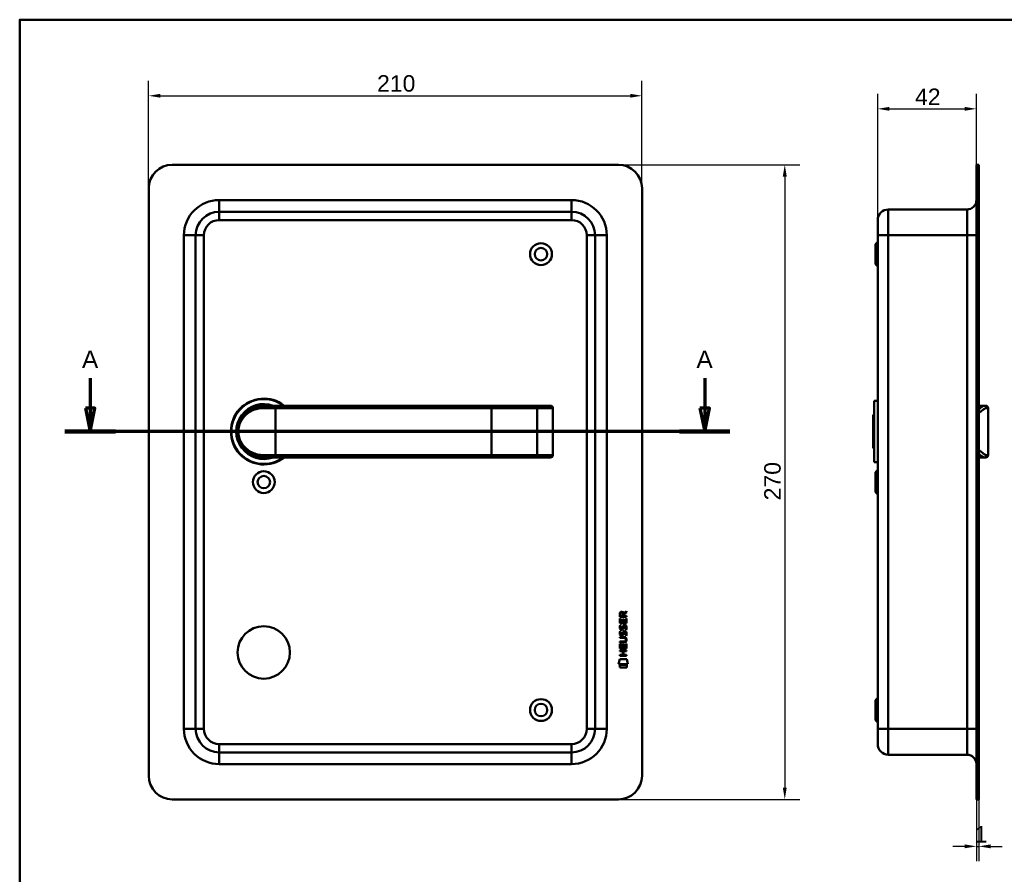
# Model space of a CAD drawing. Header units: millimetres. Extents: x 20 to 833, y 20 to 574.
# Tile 3 of 4: x 20 to 439, y 210 to 574. Entities that reach past the tile are written whole.
import ezdxf

# ---------------------------------------------------------------- set-up
doc = ezdxf.new("R2010")
doc.units = ezdxf.units.MM
doc.header["$LTSCALE"] = 2
for name, color, linetype, lineweight in [('Bemaßungen(DIN)', 7, 'Continuous', 25), ('Schnittansichtslinien(DIN)', 7, 'Continuous', 70), ('Sichtbare Kanten(DIN)', 7, 'Continuous', 50), ('Sichtbare tangentiale Kanten(DIN)', 7, 'Continuous', 50), ('Skizziergeometrie(DIN)', 7, 'Continuous', 50)]:
    doc.layers.add(name, color=color, linetype=linetype, lineweight=lineweight)
doc.styles.add('Aktuell-DINGroßer Text', font='arial.ttf')
doc.styles.add('STANDARD-DIN~0', font='arial.ttf')
doc.dimstyles.new('CAD-LAN', dxfattribs={"dimscale": 2, "dimtxt": 3.5, "dimasz": 2.5, "dimexe": 3.175, "dimexo": 0, "dimgap": 0.8, "dimtad": 1, "dimrnd": 1e-08, "dimtxsty": 'STANDARD-DIN~0', "dimcen": 0.09, "dimdle": 10, "dimclrd": 250, "dimclre": 250, "dimclrt": 250, "dimadec": 0, "dimazin": 2, "dimtfac": 1, "dimtmove": 0, "dimatfit": 3, "dimfxl": 1, "dimtolj": 1, "dimtzin": 0, "dimlwd": 25, "dimlwe": 25, "dimarcsym": 0})

# ---------------------------------------------------------------- blocks, each defined once
blk = doc.blocks.new('Ränder Standardrahmen')
at = {"layer": 'Skizziergeometrie(DIN)', "flags": 128}
blk.add_lwpolyline([(10, 10), (10, 287), (410, 287), (410, 10), (10, 10)], dxfattribs=at)
blk = doc.blocks.new('*D20')
at = {"layer": 'Bemaßungen(DIN)', "color": 250, "linetype": 'Continuous', "lineweight": 25, "true_color": 0x3f3f3f, "transparency": 16777216}
for p, q in [((385.25, 488.76), (385.25, 542.42)), ((427.25, 512.26), (427.25, 542.42)), ((390.25, 536.07), (422.25, 536.07))]:
    blk.add_line(p, q, dxfattribs=at)
at = {"layer": 'Bemaßungen(DIN)', "color": 250, "linetype": 'Continuous', "true_color": 0x3f3f3f, "transparency": 16777216}
for points in [[(390.25, 536.91), (390.25, 535.24), (385.25, 536.07)], [(422.25, 536.91), (422.25, 535.24), (427.25, 536.07)]]:
    blk.add_solid(points, dxfattribs=at)
at = {"layer": 'Defpoints', "color": 0, "linetype": 'Continuous', "transparency": 16777216}
for p in [(427.25, 536.07), (427.25, 512.26), (385.25, 488.76)]:
    blk.add_point(p, dxfattribs=at)
at = {"layer": 'Bemaßungen(DIN)', "color": 250, "linetype": 'Continuous', "lineweight": 25, "true_color": 0x3f3f3f, "transparency": 16777216, "insert": (401.13, 544.7), "char_height": 7, "attachment_point": 1, "style": 'STANDARD-DIN~0'}
blk.add_mtext('\\A1;42', dxfattribs=at)
blk = doc.blocks.new('*D21')
at = {"layer": 'Bemaßungen(DIN)', "color": 250, "linetype": 'Continuous', "lineweight": 25, "true_color": 0x3f3f3f, "transparency": 16777216}
for p, q in [((427.25, 242.26), (427.25, 215.91)), ((428.25, 242.26), (428.25, 215.91)), ((422.25, 222.26), (417.25, 222.26)), ((427.25, 222.26), (428.25, 222.26)), ((433.25, 222.26), (438.25, 222.26))]:
    blk.add_line(p, q, dxfattribs=at)
at = {"layer": 'Bemaßungen(DIN)', "color": 250, "linetype": 'Continuous', "true_color": 0x3f3f3f, "transparency": 16777216}
for points in [[(422.25, 223.09), (422.25, 221.43), (427.25, 222.26)], [(433.25, 223.09), (433.25, 221.43), (428.25, 222.26)]]:
    blk.add_solid(points, dxfattribs=at)
at = {"layer": 'Defpoints', "color": 0, "linetype": 'Continuous', "transparency": 16777216}
for p in [(427.25, 242.26), (428.25, 242.26), (428.25, 222.26)]:
    blk.add_point(p, dxfattribs=at)
at = {"layer": 'Bemaßungen(DIN)', "color": 250, "linetype": 'Continuous', "lineweight": 25, "true_color": 0x3f3f3f, "transparency": 16777216, "insert": (426.46, 230.89), "char_height": 7, "attachment_point": 1, "style": 'STANDARD-DIN~0'}
blk.add_mtext('\\A1;1', dxfattribs=at)
blk = doc.blocks.new('*D22')
at = {"layer": 'Bemaßungen(DIN)', "color": 250, "linetype": 'Continuous', "lineweight": 25, "true_color": 0x3f3f3f, "transparency": 16777216}
for p, q in [((74.9, 502.26), (74.9, 547.99)), ((284.9, 502.26), (284.9, 547.99)), ((79.9, 541.64), (279.9, 541.64))]:
    blk.add_line(p, q, dxfattribs=at)
at = {"layer": 'Bemaßungen(DIN)', "color": 250, "linetype": 'Continuous', "true_color": 0x3f3f3f, "transparency": 16777216}
for points in [[(79.9, 542.47), (79.9, 540.81), (74.9, 541.64)], [(279.9, 542.47), (279.9, 540.81), (284.9, 541.64)]]:
    blk.add_solid(points, dxfattribs=at)
at = {"layer": 'Defpoints', "color": 0, "linetype": 'Continuous', "transparency": 16777216}
for p in [(284.9, 541.64), (74.9, 502.26), (284.9, 502.26)]:
    blk.add_point(p, dxfattribs=at)
at = {"layer": 'Bemaßungen(DIN)', "color": 250, "linetype": 'Continuous', "lineweight": 25, "true_color": 0x3f3f3f, "transparency": 16777216, "insert": (172.12, 550.39), "char_height": 7, "attachment_point": 1, "style": 'STANDARD-DIN~0'}
blk.add_mtext('\\A1;210', dxfattribs=at)
blk = doc.blocks.new('*D23')
at = {"layer": 'Bemaßungen(DIN)', "color": 250, "linetype": 'Continuous', "lineweight": 25, "true_color": 0x3f3f3f, "transparency": 16777216}
for p, q in [((274.9, 512.26), (352.03, 512.26)), ((345.68, 507.26), (345.68, 247.26)), ((274.9, 242.26), (352.03, 242.26))]:
    blk.add_line(p, q, dxfattribs=at)
at = {"layer": 'Bemaßungen(DIN)', "color": 250, "linetype": 'Continuous', "true_color": 0x3f3f3f, "transparency": 16777216}
for points in [[(344.84, 507.26), (346.51, 507.26), (345.68, 512.26)], [(344.84, 247.26), (346.51, 247.26), (345.68, 242.26)]]:
    blk.add_solid(points, dxfattribs=at)
at = {"layer": 'Defpoints', "color": 0, "linetype": 'Continuous', "transparency": 16777216}
for p in [(274.9, 512.26), (274.9, 242.26), (345.68, 242.26)]:
    blk.add_point(p, dxfattribs=at)
at = {"layer": 'Bemaßungen(DIN)', "color": 250, "linetype": 'Continuous', "lineweight": 25, "true_color": 0x3f3f3f, "transparency": 16777216, "insert": (336.93, 369.48), "char_height": 7, "attachment_point": 1, "rotation": 90, "style": 'STANDARD-DIN~0'}
blk.add_mtext('\\A1;270', dxfattribs=at)
blk = doc.blocks.new('2DTransSchnitt0')
at = {"layer": 'Schnittansichtslinien(DIN)', "linetype": 'Continuous'}
for p, q in [((25, 210.73), (25, 204.38)), ((155.79, 210.73), (155.79, 204.38)), ((24, 204.38), (25, 199.38)), ((26, 204.38), (24, 204.38)), ((25, 204.38), (25, 199.38)), ((25, 199.38), (26, 204.38)), ((154.79, 204.38), (155.79, 199.38)), ((156.79, 204.38), (154.79, 204.38)), ((155.79, 204.38), (155.79, 199.38)), ((155.79, 199.38), (156.79, 204.38)), ((161.16, 199.38), (19.63, 199.38))]:
    blk.add_line(p, q, dxfattribs=at)
at = {"layer": 'Schnittansichtslinien(DIN)', "linetype": 'Continuous', "lineweight": 140}
for p, q in [((30.38, 199.38), (19.63, 199.38)), ((161.16, 199.38), (150.41, 199.38))]:
    blk.add_line(p, q, dxfattribs=at)
at = {"layer": 'Schnittansichtslinien(DIN)', "linetype": 'Continuous', "flags": 128}
for points in [[(24, 204.38), (25, 199.38), (26, 204.38), (24, 204.38)], [(154.79, 204.38), (155.79, 199.38), (156.79, 204.38), (154.79, 204.38)]]:
    blk.add_lwpolyline(points, dxfattribs=at)
at = {"layer": 'Schnittansichtslinien(DIN)'}
for points in [[(24, 204.38), (25, 199.38), (26, 204.38), (24, 204.38)], [(154.79, 204.38), (155.79, 199.38), (156.79, 204.38), (154.79, 204.38)]]:
    blk.add_solid(points, dxfattribs=at)
at = {"layer": 'Schnittansichtslinien(DIN)', "char_height": 3.73, "attachment_point": 7, "style": 'Aktuell-DINGroßer Text'}
for insert in [(23.25, 212.88), (154.03, 212.88)]:
    blk.add_mtext('A', dxfattribs=dict(at, insert=insert))

msp = doc.modelspace()

# ---------------------------------------------------------------- linework, layer by layer
at = {"layer": 'Sichtbare Kanten(DIN)'}
for p, q in [((274.905, 512.259), (84.905, 512.259)), ((427.253, 502.259), (427.253, 512.259)), ((428.253, 512.259), (427.253, 512.259)), ((428.253, 512.259), (428.253, 502.259)), ((74.905, 502.259), (74.905, 252.259)), ((284.905, 252.259), (284.905, 502.259)), ((427.253, 502.259), (427.253, 252.259)), ((428.253, 502.259), (428.253, 252.259)), ((254.905, 492.259), (104.905, 492.259)), ((423.253, 493.259), (389.753, 493.259)), ((385.253, 482.259), (385.253, 488.759)), ((94.905, 482.259), (94.905, 272.259)), ((264.905, 272.259), (264.905, 482.259)), ((385.253, 482.259), (385.253, 272.259)), ((384.253, 478.509), (385.253, 479.509)), ((384.253, 470.009), (384.253, 478.509)), ((384.253, 470.009), (385.253, 469.009)), ((383.753, 411.759), (383.753, 385.759)), ((383.753, 411.759), (385.253, 411.759)), ((123.905, 409.759), (128.905, 409.759)), ((220.905, 409.759), (128.905, 409.759)), ((239.382, 409.759), (220.905, 409.759)), ((245.936, 409.759), (239.382, 409.759)), ((245.936, 409.759), (245.955, 409.759)), ((246.955, 388.759), (246.955, 408.759)), ((428.253, 409.759), (430.583, 409.759)), ((430.583, 409.759), (431.253, 409.759)), ((432.253, 388.759), (432.253, 408.759)), ((383.253, 405.759), (383.753, 406.259)), ((383.253, 391.759), (383.253, 405.759)), ((383.253, 391.759), (383.753, 391.259)), ((128.905, 387.759), (123.905, 387.759)), ((128.905, 387.759), (220.905, 387.759)), ((220.905, 387.759), (239.382, 387.759)), ((239.382, 387.759), (245.936, 387.759)), ((239.465, 387.762), (239.465, 387.762)), ((245.955, 387.759), (245.936, 387.759)), ((383.753, 385.759), (385.253, 385.759)), ((428.253, 387.759), (430.583, 387.759)), ((431.253, 387.759), (430.583, 387.759)), ((384.253, 381.509), (385.253, 382.509)), ((384.253, 373.009), (384.253, 381.509)), ((384.253, 373.009), (385.253, 372.009)), ((275.457, 319.895), (275.458, 321.208)), ((278.316, 319.897), (275.457, 319.895)), ((275.46, 317.164), (275.458, 319.169)), ((275.458, 319.169), (275.806, 319.169)), ((275.806, 321.165), (275.807, 320.276)), ((275.806, 319.169), (275.808, 317.542)), ((275.807, 320.276), (276.824, 320.277)), ((276.701, 318.989), (277.05, 318.99)), ((276.702, 317.542), (276.701, 318.989)), ((276.824, 320.277), (276.824, 321.165)), ((277.05, 318.99), (277.051, 317.543)), ((277.12, 321.527), (278.314, 322.319)), ((278.314, 321.885), (277.173, 321.128)), ((277.173, 321.128), (277.174, 320.277)), ((277.174, 320.277), (278.316, 320.278)), ((277.968, 319.19), (278.317, 319.191)), ((277.969, 317.543), (277.968, 319.19)), ((278.314, 322.319), (278.314, 321.885)), ((278.316, 320.278), (278.316, 319.897)), ((278.317, 319.191), (278.318, 317.167)), ((278.318, 317.167), (275.46, 317.164)), ((275.633, 316.391), (275.971, 316.291)), ((275.808, 317.542), (276.702, 317.542)), ((275.831, 315.059), (275.838, 315.042)), ((276.515, 314.963), (276.526, 314.98)), ((277.051, 317.543), (277.969, 317.543)), ((277.562, 316.091), (277.55, 316.091)), ((275.464, 311.314), (277.11, 311.315)), ((275.464, 310.937), (275.464, 311.314)), ((277.134, 310.938), (275.464, 310.937)), ((275.635, 313.844), (275.973, 313.744)), ((275.833, 312.513), (275.84, 312.496)), ((276.517, 312.416), (276.528, 312.433)), ((277.564, 313.544), (277.552, 313.544)), ((278.015, 310.154), (278.015, 310.164)), ((275.466, 309.379), (277.135, 309.38)), ((275.466, 309.002), (275.466, 309.379)), ((277.112, 309.003), (275.466, 309.002)), ((275.468, 306.427), (275.466, 308.431)), ((275.466, 308.431), (275.815, 308.431)), ((278.327, 306.429), (275.468, 306.427)), ((275.815, 308.431), (275.816, 306.804)), ((275.816, 306.804), (276.711, 306.805)), ((276.711, 306.805), (276.71, 308.252)), ((276.71, 308.252), (277.058, 308.252)), ((277.058, 308.252), (277.059, 306.805)), ((277.059, 306.805), (277.978, 306.806)), ((277.977, 308.453), (278.325, 308.453)), ((277.978, 306.806), (277.977, 308.453)), ((278.325, 308.453), (278.327, 306.429)), ((274.944, 299.743), (275.399, 301.877)), ((275.399, 301.877), (278.406, 301.879)), ((275.467, 305.633), (278.326, 305.636)), ((275.468, 305.256), (275.467, 305.633)), ((276.711, 305.257), (275.468, 305.256)), ((275.469, 303.699), (276.712, 303.699)), ((275.469, 303.321), (275.469, 303.699)), ((278.328, 303.324), (275.469, 303.321)), ((276.712, 303.699), (276.711, 305.257)), ((278.326, 305.258), (277.067, 305.257)), ((277.067, 305.257), (277.068, 303.7)), ((277.068, 303.7), (278.328, 303.701)), ((278.326, 305.636), (278.326, 305.258)), ((278.328, 303.701), (278.328, 303.324)), ((278.406, 301.879), (278.859, 299.747)), ((278.859, 299.747), (274.944, 299.743)), ((275.404, 299.458), (278.401, 299.461)), ((275.405, 298.316), (275.404, 299.458)), ((278.402, 298.319), (275.405, 298.316)), ((278.401, 299.461), (278.402, 298.319)), ((384.253, 284.509), (385.253, 285.509)), ((384.253, 276.009), (384.253, 284.509)), ((384.253, 276.009), (385.253, 275.009)), ((385.253, 265.759), (385.253, 272.259)), ((104.905, 262.259), (254.905, 262.259)), ((423.253, 261.259), (389.753, 261.259)), ((427.253, 242.259), (427.253, 252.259)), ((428.253, 252.259), (428.253, 242.259)), ((84.905, 242.259), (274.905, 242.259)), ((427.253, 242.259), (428.253, 242.259))]:
    msp.add_line(p, q, dxfattribs=at)
for centre, radius in [((241.905, 474.259), 4.65), ((241.905, 474.259), 2.65), ((123.905, 377.259), 4.65), ((123.905, 377.259), 2.65), ((123.905, 304.759), 11.15), ((241.905, 280.259), 4.65), ((241.905, 280.259), 2.65)]:
    msp.add_circle(centre, radius, dxfattribs=at)
for centre, radius, start, end in [((84.905, 502.259), 10, 90, 180), ((274.905, 502.259), 10, 0, 90), ((423.253, 497.259), 4, 270, 0), ((104.905, 482.259), 10, 90, 180), ((254.905, 482.259), 10, 0, 90), ((389.753, 488.759), 4.5, 90, 180), ((123.905, 398.759), 14, 51.78679, 308.21321), ((123.905, 398.759), 13.8, 52.8542, 307.1458), ((123.905, 398.759), 11.7, 70.08028, 289.91972), ((123.905, 398.759), 11.6, 71.49137, 288.50863), ((123.905, 398.759), 11.5, 73.04257, 286.95743), ((123.905, 398.759), 11.3, 76.76803, 283.23197), ((245.955, 408.759), 1, 0, 90), ((431.253, 408.759), 1, 0, 90), ((245.955, 388.759), 1, 270, 0), ((431.253, 388.759), 1, 270, 0), ((104.905, 272.259), 10, 180, 270), ((254.905, 272.259), 10, 270, 0), ((389.753, 265.759), 4.5, 180, 270), ((423.253, 257.259), 4, 0, 90), ((84.905, 252.259), 10, 180, 270), ((274.905, 252.259), 10, 270, 0)]:
    msp.add_arc(centre, radius, start, end, dxfattribs=at)
for centre, major_axis, ratio, start_param, end_param in [((276.986, 320.394), (0.979, -1.273), 0.5180415, 2.7627686, 3.7355131), ((275.593, 320.311), (1.239, 1.642), 0.5994938, 5.878165, 6.7089725), ((277.092, 318.172), (-1.098, -3.298), 0.2312948, 5.9540546, 6.015014), ((276.575, 315.855), (-0.573, -1.005), 0.5438409, 5.8950231, 6.3553168), ((276.457, 314.987), (-0.098, -0.14), 0.3641716, 1.3429, 1.6509781), ((276.905, 314.403), (-0.837, -1.644), 0.4591024, 2.8345951, 3.3559829), ((277.18, 315.873), (-1.186, -3.542), 0.2215161, 5.9678979, 6.0270389), ((276.585, 313.317), (-0.581, -1.013), 0.541605, 5.8985019, 6.3563332), ((276.459, 312.441), (-0.098, -0.14), 0.3641716, 1.3429, 1.6509781), ((273.296, 306.635), (4.807, 4.32), 0.3742661, 5.9599282, 6.6783921), ((273.289, 313.679), (4.815, -4.315), 0.3742014, 5.888113, 6.6064523), ((254.551, 329.954), (23.299, -20.324), 0.1371339, 6.127502, 6.402435), ((276.908, 311.859), (-0.835, -1.642), 0.4594521, 2.8344186, 3.3561114)]:
    msp.add_ellipse(centre, major_axis=major_axis, ratio=ratio, start_param=start_param, end_param=end_param, dxfattribs=at)
for points, knots in [([(123.905, 409.759), (123.039, 409.759), (121.324, 409.551), (118.241, 408.425), (115.17, 405.961), (113.254, 402.359), (112.788, 398.768), (113.072, 396.531), (113.579, 394.899), (114.242, 393.392), (115.769, 391.073), (118.241, 389.092), (121.327, 387.966), (123.039, 387.759), (123.905, 387.759)], [-3.4261334, -3.4261334, -3.4261334, -3.4261334, -3.1814096, -2.9366858, -2.4472382, -1.9577905, -1.7130667, -1.4683429, -1.345981, -1.2236191, -0.9788953, -0.4894476, -0.2447238, 0, 0, 0, 0]), ([(278.015, 310.164), (278.015, 310.211), (278.013, 310.258), (277.996, 310.393), (277.974, 310.481), (277.899, 310.631), (277.853, 310.692), (277.733, 310.798), (277.662, 310.838), (277.444, 310.921), (277.285, 310.938), (277.134, 310.938)], [0, 0, 0, 0, 0.01400423, 0.01400423, 0.0408947, 0.0408947, 0.06439039, 0.06439039, 0.08887549, 0.08887549, 0.13413559, 0.13413559, 0.13413559, 0.13413559])]:
    msp.add_open_spline(points, degree=3, knots=knots, dxfattribs=at)
for points in [[(275.458, 321.208), (275.471, 321.65), (275.702, 322.112), (276.315, 322.113)], [(276.824, 321.165), (276.823, 321.438), (276.736, 321.764), (276.32, 321.763)], [(275.511, 314.912), (275.42, 315.153), (275.391, 315.386), (275.433, 315.714)], [(275.433, 315.714), (275.45, 315.853), (275.491, 316.06), (275.562, 316.234)], [(276.071, 314.452), (275.848, 314.485), (275.618, 314.63), (275.511, 314.912)], [(275.562, 316.234), (275.581, 316.283), (275.633, 316.391), (275.633, 316.391)], [(275.817, 315.826), (275.754, 315.574), (275.748, 315.349), (275.806, 315.133)], [(275.971, 316.291), (275.971, 316.291), (275.852, 315.964), (275.817, 315.826)], [(276.043, 314.83), (276.19, 314.77), (276.379, 314.806), (276.484, 314.921)], [(276.226, 314.44), (276.125, 314.441), (276.104, 314.448), (276.071, 314.452)], [(276.853, 314.805), (276.738, 314.595), (276.544, 314.436), (276.226, 314.44)], [(276.526, 314.98), (276.594, 315.089), (276.651, 315.253), (276.706, 315.498)], [(276.706, 315.498), (276.789, 315.866), (276.891, 316.078), (277.032, 316.245)], [(277.045, 315.348), (276.991, 315.108), (276.929, 314.943), (276.853, 314.805)], [(277.032, 316.245), (277.125, 316.356), (277.255, 316.428), (277.434, 316.453)], [(277.094, 315.547), (277.086, 315.517), (277.046, 315.351), (277.045, 315.348)], [(277.279, 315.972), (277.208, 315.884), (277.148, 315.745), (277.094, 315.547)], [(277.55, 316.091), (277.428, 316.091), (277.353, 316.058), (277.279, 315.972)], [(277.434, 316.453), (277.722, 316.491), (278.005, 316.392), (278.199, 316.076)], [(277.756, 314.508), (277.756, 314.508), (277.911, 314.763), (277.969, 315.047)], [(278.125, 314.422), (278.105, 314.427), (277.756, 314.508), (277.756, 314.508)], [(277.969, 315.047), (278.038, 315.381), (278.037, 315.657), (277.93, 315.854)], [(278.349, 315.141), (278.319, 314.81), (278.162, 314.48), (278.125, 314.422)], [(278.199, 316.076), (278.309, 315.895), (278.363, 315.676), (278.363, 315.406)], [(278.363, 315.406), (278.364, 315.322), (278.357, 315.236), (278.349, 315.141)], [(275.513, 312.366), (275.422, 312.606), (275.393, 312.839), (275.435, 313.168)], [(275.435, 313.168), (275.452, 313.307), (275.493, 313.514), (275.564, 313.687)], [(276.073, 311.906), (275.85, 311.938), (275.62, 312.083), (275.513, 312.366)], [(275.564, 313.687), (275.583, 313.737), (275.635, 313.844), (275.635, 313.844)], [(275.819, 313.28), (275.756, 313.027), (275.75, 312.803), (275.808, 312.587)], [(275.973, 313.744), (275.973, 313.744), (275.854, 313.418), (275.819, 313.28)], [(276.045, 312.283), (276.193, 312.224), (276.381, 312.26), (276.486, 312.374)], [(276.228, 311.893), (276.127, 311.894), (276.106, 311.901), (276.073, 311.906)], [(276.855, 312.259), (276.74, 312.049), (276.546, 311.89), (276.228, 311.893)], [(276.528, 312.433), (276.596, 312.543), (276.653, 312.706), (276.708, 312.952)], [(276.708, 312.952), (276.791, 313.32), (276.893, 313.531), (277.034, 313.699)], [(277.047, 312.802), (276.993, 312.562), (276.931, 312.397), (276.855, 312.259)], [(277.034, 313.699), (277.127, 313.809), (277.257, 313.882), (277.436, 313.906)], [(277.096, 313.001), (277.088, 312.97), (277.048, 312.804), (277.047, 312.802)], [(277.281, 313.426), (277.21, 313.337), (277.15, 313.199), (277.096, 313.001)], [(277.552, 313.544), (277.43, 313.544), (277.355, 313.511), (277.281, 313.426)], [(277.436, 313.906), (277.724, 313.945), (278.007, 313.845), (278.201, 313.529)], [(277.758, 311.962), (277.758, 311.962), (277.913, 312.216), (277.971, 312.501)], [(278.127, 311.876), (278.107, 311.88), (277.758, 311.962), (277.758, 311.962)], [(277.971, 312.501), (278.04, 312.834), (278.039, 313.11), (277.932, 313.307)], [(278.351, 312.594), (278.321, 312.263), (278.164, 311.933), (278.127, 311.876)], [(278.201, 313.529), (278.311, 313.349), (278.365, 313.13), (278.365, 312.86)], [(278.365, 312.86), (278.366, 312.775), (278.359, 312.689), (278.351, 312.594)]]:
    msp.add_open_spline(points, degree=3, dxfattribs=at)
at = {"layer": 'Sichtbare tangentiale Kanten(DIN)'}
for p, q in [((427.253, 502.259), (428.253, 502.259)), ((104.905, 497.259), (104.905, 492.259)), ((104.905, 497.259), (254.905, 497.259)), ((254.905, 492.259), (254.905, 497.259)), ((104.905, 488.759), (104.905, 492.259)), ((254.905, 492.259), (254.905, 488.759)), ((389.753, 493.259), (389.753, 482.259)), ((423.253, 482.259), (423.253, 493.259)), ((254.905, 488.759), (104.905, 488.759)), ((89.905, 482.259), (94.905, 482.259)), ((89.905, 272.259), (89.905, 482.259)), ((98.405, 482.259), (94.905, 482.259)), ((98.405, 482.259), (98.405, 272.259)), ((261.405, 482.259), (264.905, 482.259)), ((261.405, 272.259), (261.405, 482.259)), ((269.905, 482.259), (264.905, 482.259)), ((269.905, 482.259), (269.905, 272.259)), ((389.753, 482.259), (385.253, 482.259)), ((389.753, 272.259), (389.753, 482.259)), ((423.253, 482.259), (389.753, 482.259)), ((423.253, 482.259), (423.253, 272.259)), ((423.253, 482.259), (427.253, 482.259)), ((128.905, 408.759), (123.641, 408.759)), ((128.905, 409.759), (128.905, 408.759)), ((128.905, 408.759), (220.905, 408.759)), ((128.905, 388.759), (128.905, 408.759)), ((220.905, 409.759), (220.905, 408.759)), ((220.905, 408.759), (240.343, 408.759)), ((220.905, 388.759), (220.905, 408.759)), ((240.343, 408.759), (240.343, 388.759)), ((240.343, 408.759), (246.897, 408.759)), ((246.897, 408.759), (246.897, 388.759)), ((246.955, 408.759), (246.897, 408.759)), ((432.253, 408.759), (431.548, 408.759)), ((113.469, 395.281), (113.469, 395.281)), ((123.641, 388.759), (128.905, 388.759)), ((220.905, 388.759), (128.905, 388.759)), ((128.905, 387.759), (128.905, 388.759)), ((240.343, 388.759), (220.905, 388.759)), ((220.905, 387.759), (220.905, 388.759)), ((246.897, 388.759), (240.343, 388.759)), ((246.897, 388.759), (246.955, 388.759)), ((431.548, 388.759), (432.253, 388.759)), ((89.905, 272.259), (94.905, 272.259)), ((98.405, 272.259), (94.905, 272.259)), ((261.405, 272.259), (264.905, 272.259)), ((269.905, 272.259), (264.905, 272.259)), ((389.753, 272.259), (385.253, 272.259)), ((389.753, 272.259), (389.753, 261.259)), ((423.253, 272.259), (389.753, 272.259)), ((423.253, 261.259), (423.253, 272.259)), ((423.253, 272.259), (427.253, 272.259)), ((104.905, 265.759), (254.905, 265.759)), ((104.905, 265.759), (104.905, 262.259)), ((254.905, 265.759), (254.905, 262.259)), ((104.905, 257.259), (104.905, 262.259)), ((254.905, 257.259), (254.905, 262.259)), ((254.905, 257.259), (104.905, 257.259)), ((428.253, 252.259), (427.253, 252.259))]:
    msp.add_line(p, q, dxfattribs=at)
for centre, radius, start, end in [((104.905, 482.259), 15, 90, 180), ((254.905, 482.259), 15, 0, 90), ((104.905, 482.259), 6.5, 90, 180), ((254.905, 482.259), 6.5, 0, 90), ((104.905, 272.259), 15, 180, 270), ((104.905, 272.259), 6.5, 180, 270), ((254.905, 272.259), 6.5, 270, 0), ((254.905, 272.259), 15, 270, 0)]:
    msp.add_arc(centre, radius, start, end, dxfattribs=at)
for centre, major_axis, ratio, start_param, end_param in [((123.905, 408.759), (0, 1), 0.2631579, 0, 1.5707963), ((239.382, 408.759), (0, 1), 0.9612617, 4.712389, 6.2831853), ((245.936, 408.759), (0, 1), 0.9612617, 4.712389, 6.2831853), ((430.583, 408.759), (0, 1), 0.9647528, 4.712389, 6.2831853), ((123.905, 388.759), (0, -1), 0.2631579, 4.712389, 6.2831853), ((239.382, 388.759), (0, -1), 0.9612617, 0, 1.5707963), ((245.936, 388.759), (0, -1), 0.9612617, 0, 1.5707963), ((430.583, 388.759), (0, -1), 0.9647528, 0, 1.5707963)]:
    msp.add_ellipse(centre, major_axis=major_axis, ratio=ratio, start_param=start_param, end_param=end_param, dxfattribs=at)
for points, knots in [([(123.641, 388.759), (122.813, 388.759), (121.994, 388.853), (121.215, 389.028), (120.436, 389.203), (119.698, 389.459), (119.009, 389.779), (117.63, 390.421), (116.448, 391.321), (115.497, 392.425), (115.022, 392.976), (114.604, 393.579), (114.253, 394.236), (114.078, 394.565), (113.919, 394.907), (113.779, 395.264), (113.639, 395.621), (113.518, 395.992), (113.419, 396.375), (113.222, 397.14), (113.112, 397.954), (113.114, 398.769), (113.115, 399.583), (113.227, 400.399), (113.423, 401.162), (113.815, 402.687), (114.55, 403.996), (115.506, 405.099), (116.461, 406.202), (117.634, 407.098), (119.009, 407.738), (119.697, 408.058), (120.435, 408.314), (121.214, 408.489), (121.993, 408.664), (122.813, 408.759), (123.641, 408.759)], [0, 0, 0, 0, 0.2447238, 0.2447238, 0.2447238, 0.4894476, 0.4894476, 0.4894476, 0.9788953, 0.9788953, 0.9788953, 1.2236191, 1.2236191, 1.2236191, 1.345981, 1.345981, 1.345981, 1.4683429, 1.4683429, 1.4683429, 1.7130667, 1.7130667, 1.7130667, 1.9577905, 1.9577905, 1.9577905, 2.4472382, 2.4472382, 2.4472382, 2.9366858, 2.9366858, 2.9366858, 3.1814096, 3.1814096, 3.1814096, 3.4261334, 3.4261334, 3.4261334, 3.4261334]), ([(430.583, 409.759), (430.368, 409.759), (429.832, 409.551), (428.98, 408.862), (428.427, 408.308), (428.253, 408.123)], [-3.42613344, -3.42613344, -3.42613344, -3.42613344, -3.18140962, -2.9366858, -2.82744458, -2.82744458, -2.82744458, -2.82744458]), ([(428.253, 406.442), (428.73, 406.947), (429.198, 407.382), (429.633, 407.738), (430.025, 408.058), (430.39, 408.314), (430.715, 408.489), (431.039, 408.664), (431.322, 408.759), (431.548, 408.759)], [2.66451552, 2.66451552, 2.66451552, 2.66451552, 2.9366858, 2.9366858, 2.9366858, 3.18140962, 3.18140962, 3.18140962, 3.42613344, 3.42613344, 3.42613344, 3.42613344]), ([(431.548, 388.759), (431.322, 388.759), (431.04, 388.853), (430.715, 389.028), (430.391, 389.203), (430.025, 389.459), (429.633, 389.779), (429.198, 390.134), (428.73, 390.569), (428.252, 391.073)], [0, 0, 0, 0, 0.24472382, 0.24472382, 0.24472382, 0.48944763, 0.48944763, 0.48944763, 0.76037628, 0.76037628, 0.76037628, 0.76037628]), ([(428.253, 389.393), (428.427, 389.209), (428.983, 388.654), (429.831, 387.966), (430.368, 387.759), (430.583, 387.759)], [-0.5981415, -0.5981415, -0.5981415, -0.5981415, -0.48944763, -0.24472382, 0, 0, 0, 0])]:
    msp.add_open_spline(points, degree=3, knots=knots, dxfattribs=at)

# ---------------------------------------------------------------- block references
at = {"xscale": 2, "yscale": 2, "zscale": 2}
msp.add_blockref('Ränder Standardrahmen', (0, 0), dxfattribs=at)
at = {"layer": 'Schnittansichtslinien(DIN)', "xscale": 2, "yscale": 2, "zscale": 2}
msp.add_blockref('2DTransSchnitt0', (0, 0), dxfattribs=at)

# ---------------------------------------------------------------- dimensions: what is measured, and where the dimension line sits
at = {"layer": 'Bemaßungen(DIN)', "color": 250, "linetype": 'Continuous', "lineweight": 25, "true_color": 0x3f3f3f}
for base, p1, p2, angle, override, picture, middle in [((284.905, 541.641), (74.905, 502.259), (284.905, 502.259), 180, {"dimgap": 0.8, "dimdec": 2, "dimtol": 0, "dimlim": 0, "dimtp": 0, "dimtm": 0, "dimtdec": 2, "dimtofl": 0, "dimatfit": 1}, '*D22', (179.905, 541.641)), ((427.253, 536.072), (385.253, 488.759), (427.253, 512.259), 180, {"dimgap": 0.8, "dimdec": 2, "dimtol": 0, "dimlim": 0, "dimtp": 0, "dimtm": 0, "dimtdec": 2, "dimtofl": 0, "dimatfit": 1}, '*D20', (406.253, 536.072)), ((345.677, 242.259), (274.905, 512.259), (274.905, 242.259), 90, {"dimgap": 0.8, "dimdec": 2, "dimtol": 0, "dimlim": 0, "dimtp": 0, "dimtm": 0, "dimtdec": 2, "dimtofl": 0, "dimatfit": 1}, '*D23', (345.677, 377.259)), ((428.253, 222.259), (427.253, 242.259), (428.253, 242.259), 180, {"dimgap": 0.8, "dimdec": 2, "dimtol": 0, "dimlim": 0, "dimtp": 0, "dimtm": 0, "dimtdec": 2, "dimtofl": 1, "dimatfit": 1}, '*D21', (427.753, 222.259))]:
    dim = msp.add_linear_dim(base=base, p1=p1, p2=p2, angle=angle, dimstyle='CAD-LAN', override=override, dxfattribs=at)
    dim.commit()
    dim.dimension.update_dxf_attribs({"geometry": picture, "text_midpoint": middle, "dimtype": 160})

doc.saveas('drawing.dxf')
